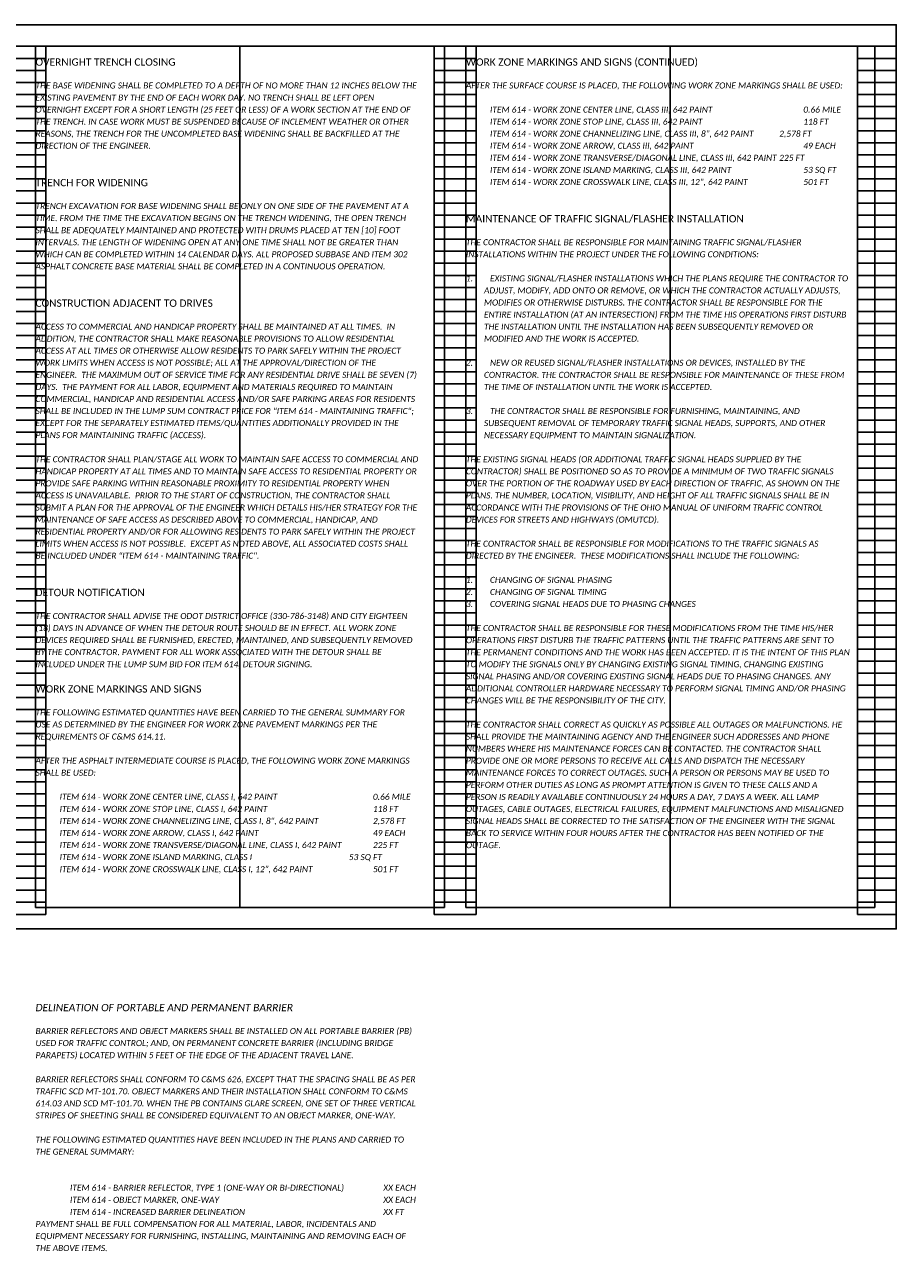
# Model space of a CAD drawing. Header units: feet. Extents: x 105 to 304, y 14 to 66.
# Tile 9 of 14: x 184 to 204, y 15 to 43. Entities that reach past the tile are written whole.
import ezdxf

# ---------------------------------------------------------------- set-up
doc = ezdxf.new("R2010")
doc.units = ezdxf.units.FT
doc.header["$MEASUREMENT"] = 0
doc.layers.add('0_VIEW', color=7, linetype='Continuous', plot=False)
doc.layers.add('SC_Scratch1', color=7, linetype='Continuous', plot=False)
doc.layers.add('TX_P_1', color=7, linetype='Continuous')
doc.styles.add('P_Slanted-Bold_Normal', font='calibriz.ttf', dxfattribs={"height": 0.14})
doc.styles.add('P_Slanted-Normal LS 1.00', font='calibrii.ttf', dxfattribs={"height": 0.14})
doc.styles.add('P_Slanted-Sub Title', font='calibrii.ttf', dxfattribs={"height": 0.17})

# ---------------------------------------------------------------- blocks, each defined once
blk = doc.blocks.new('3COL')
at = {"layer": '0_VIEW', "color": 3, "linetype": 'Continuous'}
for p, q in [((2, 0.98), (2, 21.14)), ((2, 21.14), (2.9, 21.14)), ((2.9, 0.98), (2.9, 21.14)), ((11.76, 0.98), (11.76, 21.14)), ((11.76, 21.14), (12.74, 21.14)), ((12.74, 0.98), (12.74, 21.14)), ((21.76, 0.98), (21.76, 21.14)), ((21.76, 21.14), (22.74, 21.14)), ((22.74, 0.98), (22.74, 21.14)), ((31.6, 0.98), (31.6, 21.14)), ((31.6, 21.14), (32.5, 21.14)), ((32.5, 0.98), (32.5, 21.14)), ((2, 20.86), (2.9, 20.86)), ((11.76, 20.86), (12.74, 20.86)), ((21.76, 20.86), (22.74, 20.86)), ((31.6, 20.86), (32.5, 20.86)), ((2, 20.58), (2.9, 20.58)), ((11.76, 20.58), (12.74, 20.58)), ((21.76, 20.58), (22.74, 20.58)), ((31.6, 20.58), (32.5, 20.58)), ((2, 20.3), (2.9, 20.3)), ((11.76, 20.3), (12.74, 20.3)), ((21.76, 20.3), (22.74, 20.3)), ((31.6, 20.3), (32.5, 20.3)), ((2, 20.02), (2.9, 20.02)), ((11.76, 20.02), (12.74, 20.02)), ((21.76, 20.02), (22.74, 20.02)), ((31.6, 20.02), (32.5, 20.02)), ((2, 19.74), (2.9, 19.74)), ((11.76, 19.74), (12.74, 19.74)), ((21.76, 19.74), (22.74, 19.74)), ((31.6, 19.74), (32.5, 19.74)), ((2, 19.46), (2.9, 19.46)), ((11.76, 19.46), (12.74, 19.46)), ((21.76, 19.46), (22.74, 19.46)), ((31.6, 19.46), (32.5, 19.46)), ((2, 19.18), (2.9, 19.18)), ((11.76, 19.18), (12.74, 19.18)), ((21.76, 19.18), (22.74, 19.18)), ((31.6, 19.18), (32.5, 19.18)), ((2, 18.9), (2.9, 18.9)), ((11.76, 18.9), (12.74, 18.9)), ((21.76, 18.9), (22.74, 18.9)), ((31.6, 18.9), (32.5, 18.9)), ((2, 18.62), (2.9, 18.62)), ((11.76, 18.62), (12.74, 18.62)), ((21.76, 18.62), (22.74, 18.62)), ((31.6, 18.62), (32.5, 18.62)), ((2, 18.34), (2.9, 18.34)), ((11.76, 18.34), (12.74, 18.34)), ((21.76, 18.34), (22.74, 18.34)), ((31.6, 18.34), (32.5, 18.34)), ((2, 18.06), (2.9, 18.06)), ((11.76, 18.06), (12.74, 18.06)), ((21.76, 18.06), (22.74, 18.06)), ((31.6, 18.06), (32.5, 18.06)), ((2, 17.78), (2.9, 17.78)), ((11.76, 17.78), (12.74, 17.78)), ((21.76, 17.78), (22.74, 17.78)), ((31.6, 17.78), (32.5, 17.78)), ((2, 17.5), (2.9, 17.5)), ((11.76, 17.5), (12.74, 17.5)), ((21.76, 17.5), (22.74, 17.5)), ((31.6, 17.5), (32.5, 17.5)), ((2, 17.22), (2.9, 17.22)), ((11.76, 17.22), (12.74, 17.22)), ((21.76, 17.22), (22.74, 17.22)), ((31.6, 17.22), (32.5, 17.22)), ((2, 16.94), (2.9, 16.94)), ((11.76, 16.94), (12.74, 16.94)), ((21.76, 16.94), (22.74, 16.94)), ((31.6, 16.94), (32.5, 16.94)), ((2, 16.66), (2.9, 16.66)), ((11.76, 16.66), (12.74, 16.66)), ((21.76, 16.66), (22.74, 16.66)), ((31.6, 16.66), (32.5, 16.66)), ((2, 16.38), (2.9, 16.38)), ((11.76, 16.38), (12.74, 16.38)), ((21.76, 16.38), (22.74, 16.38)), ((31.6, 16.38), (32.5, 16.38)), ((2, 16.1), (2.9, 16.1)), ((2, 15.82), (2.9, 15.82)), ((11.76, 16.1), (12.74, 16.1)), ((11.76, 15.82), (12.74, 15.82)), ((21.76, 16.1), (22.74, 16.1)), ((21.76, 15.82), (22.74, 15.82)), ((31.6, 16.1), (32.5, 16.1)), ((31.6, 15.82), (32.5, 15.82)), ((2, 15.54), (2.9, 15.54)), ((11.76, 15.54), (12.74, 15.54)), ((21.76, 15.54), (22.74, 15.54)), ((31.6, 15.54), (32.5, 15.54)), ((2, 15.26), (2.9, 15.26)), ((11.76, 15.26), (12.74, 15.26)), ((21.76, 15.26), (22.74, 15.26)), ((31.6, 15.26), (32.5, 15.26)), ((2, 14.98), (2.9, 14.98)), ((11.76, 14.98), (12.74, 14.98)), ((21.76, 14.98), (22.74, 14.98)), ((31.6, 14.98), (32.5, 14.98)), ((2, 14.7), (2.9, 14.7)), ((11.76, 14.7), (12.74, 14.7)), ((21.76, 14.7), (22.74, 14.7)), ((31.6, 14.7), (32.5, 14.7)), ((2, 14.42), (2.9, 14.42)), ((11.76, 14.42), (12.74, 14.42)), ((21.76, 14.42), (22.74, 14.42)), ((31.6, 14.42), (32.5, 14.42)), ((2, 14.14), (2.9, 14.14)), ((11.76, 14.14), (12.74, 14.14)), ((21.76, 14.14), (22.74, 14.14)), ((31.6, 14.14), (32.5, 14.14)), ((2, 13.86), (2.9, 13.86)), ((11.76, 13.86), (12.74, 13.86)), ((21.76, 13.86), (22.74, 13.86)), ((31.6, 13.86), (32.5, 13.86)), ((2, 13.58), (2.9, 13.58)), ((11.76, 13.58), (12.74, 13.58)), ((21.76, 13.58), (22.74, 13.58)), ((31.6, 13.58), (32.5, 13.58)), ((2, 13.3), (2.9, 13.3)), ((11.76, 13.3), (12.74, 13.3)), ((21.76, 13.3), (22.74, 13.3)), ((31.6, 13.3), (32.5, 13.3)), ((2, 13.02), (2.9, 13.02)), ((11.76, 13.02), (12.74, 13.02)), ((21.76, 13.02), (22.74, 13.02)), ((31.6, 13.02), (32.5, 13.02)), ((2, 12.74), (2.9, 12.74)), ((11.76, 12.74), (12.74, 12.74)), ((21.76, 12.74), (22.74, 12.74)), ((31.6, 12.74), (32.5, 12.74)), ((2, 12.46), (2.9, 12.46)), ((11.76, 12.46), (12.74, 12.46)), ((21.76, 12.46), (22.74, 12.46)), ((31.6, 12.46), (32.5, 12.46)), ((2, 12.18), (2.9, 12.18)), ((11.76, 12.18), (12.74, 12.18)), ((21.76, 12.18), (22.74, 12.18)), ((31.6, 12.18), (32.5, 12.18)), ((2, 11.9), (2.9, 11.9)), ((11.76, 11.9), (12.74, 11.9)), ((21.76, 11.9), (22.74, 11.9)), ((31.6, 11.9), (32.5, 11.9)), ((2, 11.62), (2.9, 11.62)), ((11.76, 11.62), (12.74, 11.62)), ((21.76, 11.62), (22.74, 11.62)), ((31.6, 11.62), (32.5, 11.62)), ((2, 11.34), (2.9, 11.34)), ((11.76, 11.34), (12.74, 11.34)), ((21.76, 11.34), (22.74, 11.34)), ((31.6, 11.34), (32.5, 11.34)), ((2, 11.06), (2.9, 11.06)), ((11.76, 11.06), (12.74, 11.06)), ((21.76, 11.06), (22.74, 11.06)), ((31.6, 11.06), (32.5, 11.06)), ((2, 10.78), (2.9, 10.78)), ((11.76, 10.78), (12.74, 10.78)), ((21.76, 10.78), (22.74, 10.78)), ((31.6, 10.78), (32.5, 10.78)), ((2, 10.5), (2.9, 10.5)), ((11.76, 10.5), (12.74, 10.5)), ((21.76, 10.5), (22.74, 10.5)), ((31.6, 10.5), (32.5, 10.5)), ((2, 10.22), (2.9, 10.22)), ((11.76, 10.22), (12.74, 10.22)), ((21.76, 10.22), (22.74, 10.22)), ((31.6, 10.22), (32.5, 10.22)), ((2, 9.94), (2.9, 9.94)), ((11.76, 9.94), (12.74, 9.94)), ((21.76, 9.94), (22.74, 9.94)), ((31.6, 9.94), (32.5, 9.94)), ((2, 9.66), (2.9, 9.66)), ((11.76, 9.66), (12.74, 9.66)), ((21.76, 9.66), (22.74, 9.66)), ((31.6, 9.66), (32.5, 9.66)), ((2, 9.38), (2.9, 9.38)), ((11.76, 9.38), (12.74, 9.38)), ((21.76, 9.38), (22.74, 9.38)), ((31.6, 9.38), (32.5, 9.38)), ((2, 9.1), (2.9, 9.1)), ((11.76, 9.1), (12.74, 9.1)), ((21.76, 9.1), (22.74, 9.1)), ((31.6, 9.1), (32.5, 9.1)), ((2, 8.82), (2.9, 8.82)), ((11.76, 8.82), (12.74, 8.82)), ((21.76, 8.82), (22.74, 8.82)), ((31.6, 8.82), (32.5, 8.82)), ((2, 8.54), (2.9, 8.54)), ((11.76, 8.54), (12.74, 8.54)), ((21.76, 8.54), (22.74, 8.54)), ((31.6, 8.54), (32.5, 8.54)), ((2, 8.26), (2.9, 8.26)), ((11.76, 8.26), (12.74, 8.26)), ((21.76, 8.26), (22.74, 8.26)), ((31.6, 8.26), (32.5, 8.26)), ((2, 7.98), (2.9, 7.98)), ((11.76, 7.98), (12.74, 7.98)), ((21.76, 7.98), (22.74, 7.98)), ((31.6, 7.98), (32.5, 7.98)), ((2, 7.7), (2.9, 7.7)), ((11.76, 7.7), (12.74, 7.7)), ((21.76, 7.7), (22.74, 7.7)), ((31.6, 7.7), (32.5, 7.7)), ((2, 7.42), (2.9, 7.42)), ((11.76, 7.42), (12.74, 7.42)), ((21.76, 7.42), (22.74, 7.42)), ((31.6, 7.42), (32.5, 7.42)), ((2, 7.14), (2.9, 7.14)), ((11.76, 7.14), (12.74, 7.14)), ((21.76, 7.14), (22.74, 7.14)), ((31.6, 7.14), (32.5, 7.14)), ((2, 6.86), (2.9, 6.86)), ((11.76, 6.86), (12.74, 6.86)), ((21.76, 6.86), (22.74, 6.86)), ((31.6, 6.86), (32.5, 6.86)), ((2, 6.58), (2.9, 6.58)), ((11.76, 6.58), (12.74, 6.58)), ((21.76, 6.58), (22.74, 6.58)), ((31.6, 6.58), (32.5, 6.58)), ((2, 6.3), (2.9, 6.3)), ((11.76, 6.3), (12.74, 6.3)), ((21.76, 6.3), (22.74, 6.3)), ((31.6, 6.3), (32.5, 6.3)), ((2, 6.02), (2.9, 6.02)), ((11.76, 6.02), (12.74, 6.02)), ((21.76, 6.02), (22.74, 6.02)), ((31.6, 6.02), (32.5, 6.02)), ((2, 5.74), (2.9, 5.74)), ((11.76, 5.74), (12.74, 5.74)), ((21.76, 5.74), (22.74, 5.74)), ((31.6, 5.74), (32.5, 5.74)), ((2, 5.46), (2.9, 5.46)), ((2, 5.18), (2.9, 5.18)), ((11.76, 5.46), (12.74, 5.46)), ((11.76, 5.18), (12.74, 5.18)), ((21.76, 5.46), (22.74, 5.46)), ((21.76, 5.18), (22.74, 5.18)), ((31.6, 5.46), (32.5, 5.46)), ((31.6, 5.18), (32.5, 5.18)), ((2, 4.9), (2.9, 4.9)), ((11.76, 4.9), (12.74, 4.9)), ((21.76, 4.9), (22.74, 4.9)), ((31.6, 4.9), (32.5, 4.9)), ((2, 4.62), (2.9, 4.62)), ((11.76, 4.62), (12.74, 4.62)), ((21.76, 4.62), (22.74, 4.62)), ((31.6, 4.62), (32.5, 4.62)), ((2, 4.34), (2.9, 4.34)), ((11.76, 4.34), (12.74, 4.34)), ((21.76, 4.34), (22.74, 4.34)), ((31.6, 4.34), (32.5, 4.34)), ((2, 4.06), (2.9, 4.06)), ((11.76, 4.06), (12.74, 4.06)), ((21.76, 4.06), (22.74, 4.06)), ((31.6, 4.06), (32.5, 4.06)), ((2, 3.78), (2.9, 3.78)), ((11.76, 3.78), (12.74, 3.78)), ((21.76, 3.78), (22.74, 3.78)), ((31.6, 3.78), (32.5, 3.78)), ((2, 3.5), (2.9, 3.5)), ((11.76, 3.5), (12.74, 3.5)), ((21.76, 3.5), (22.74, 3.5)), ((31.6, 3.5), (32.5, 3.5)), ((2, 3.22), (2.9, 3.22)), ((11.76, 3.22), (12.74, 3.22)), ((21.76, 3.22), (22.74, 3.22)), ((31.6, 3.22), (32.5, 3.22)), ((2, 2.94), (2.9, 2.94)), ((11.76, 2.94), (12.74, 2.94)), ((21.76, 2.94), (22.74, 2.94)), ((31.6, 2.94), (32.5, 2.94)), ((2, 2.66), (2.9, 2.66)), ((11.76, 2.66), (12.74, 2.66)), ((21.76, 2.66), (22.74, 2.66)), ((31.6, 2.66), (32.5, 2.66)), ((2, 2.38), (2.9, 2.38)), ((11.76, 2.38), (12.74, 2.38)), ((21.76, 2.38), (22.74, 2.38)), ((31.6, 2.38), (32.5, 2.38)), ((2, 2.1), (2.9, 2.1)), ((11.76, 2.1), (12.74, 2.1)), ((21.76, 2.1), (22.74, 2.1)), ((31.6, 2.1), (32.5, 2.1)), ((2, 1.82), (2.9, 1.82)), ((11.76, 1.82), (12.74, 1.82)), ((21.76, 1.82), (22.74, 1.82)), ((31.6, 1.82), (32.5, 1.82)), ((2, 1.54), (2.9, 1.54)), ((11.76, 1.54), (12.74, 1.54)), ((21.76, 1.54), (22.74, 1.54)), ((31.6, 1.54), (32.5, 1.54)), ((2, 1.26), (2.9, 1.26)), ((11.76, 1.26), (12.74, 1.26)), ((21.76, 1.26), (22.74, 1.26)), ((31.6, 1.26), (32.5, 1.26)), ((2, 0.98), (2.9, 0.98)), ((11.76, 0.98), (12.74, 0.98)), ((21.76, 0.98), (22.74, 0.98)), ((31.6, 0.98), (32.5, 0.98))]:
    blk.add_line(p, q, dxfattribs=at)
at = {"layer": '0_VIEW', "color": 3}
blk.add_lwpolyline([(2, 0.64), (32.5, 0.64), (32.5, 21.64), (2, 21.64)], close=True, dxfattribs=at)
at = {"layer": '0_VIEW', "color": 3, "linetype": 'Continuous'}
blk.add_point((0, 0), dxfattribs=at)

msp = doc.modelspace()

# ---------------------------------------------------------------- linework, layer by layer
at = {"layer": 'SC_Scratch1'}
for p, q in [((188.75, 42.78), (188.75, 22.78)), ((198.75, 42.78), (198.75, 22.78))]:
    msp.add_line(p, q, dxfattribs=at)
for points in [[(173.5, 22.28), (204, 22.28), (204, 43.28), (173.5, 43.28)], [(184, 22.78), (193.5, 22.78), (193.5, 42.78), (184, 42.78)], [(194, 22.78), (203.5, 22.78), (203.5, 42.78), (194, 42.78)]]:
    msp.add_lwpolyline(points, close=True, dxfattribs=at)

# ---------------------------------------------------------------- block references
msp.add_blockref('3COL', (171.5, 21.64), dxfattribs=at)

# ---------------------------------------------------------------- texts
at = {"layer": 'TX_P_1', "color": 3, "char_height": 0.17, "width": 9.5, "attachment_point": 1, "line_spacing_factor": 1.2, "style": 'P_Slanted-Bold_Normal'}
for s, insert in [('OVERNIGHT TRENCH CLOSING', (184, 42.5)), ('WORK ZONE MARKINGS AND SIGNS (CONTINUED)', (194, 42.5)), ('TRENCH FOR WIDENING', (184, 39.7)), ('MAINTENANCE OF TRAFFIC SIGNAL/FLASHER INSTALLATION  ', (194, 38.86)), ('CONSTRUCTION ADJACENT TO DRIVES', (184, 36.9)), ('DETOUR NOTIFICATION', (184, 30.18)), ('WORK ZONE MARKINGS AND SIGNS', (184, 27.94))]:
    msp.add_mtext(s, dxfattribs=dict(at, insert=insert))
at = {"layer": 'TX_P_1', "color": 7, "ltscale": 0.05, "char_height": 0.14, "attachment_point": 1, "line_spacing_factor": 1.2, "style": 'P_Slanted-Normal LS 1.00'}
for s, insert, width in [('THE BASE WIDENING SHALL BE COMPLETED TO A DEPTH OF NO MORE THAN 12 INCHES BELOW THE EXISTING PAVEMENT BY THE END OF EACH WORK DAY. NO TRENCH SHALL BE LEFT OPEN OVERNIGHT EXCEPT FOR A SHORT LENGTH (25 FEET OR LESS) OF A WORK SECTION AT THE END OF THE TRENCH. IN CASE WORK MUST BE SUSPENDED BECAUSE OF INCLEMENT WEATHER OR OTHER REASONS, THE TRENCH FOR THE UNCOMPLETED BASE WIDENING SHALL BE BACKFILLED AT THE DIRECTION OF THE ENGINEER. ', (184, 41.94), 8.9), ('AFTER THE SURFACE COURSE IS PLACED, THE FOLLOWING WORK ZONE MARKINGS SHALL BE USED:', (194, 41.94), 8.9), ('{\\C142;^IITEM 614 - WORK ZONE CENTER LINE, CLASS III, 642 PAINT^I^I^I^I\\C1;0.66\\C142; MILE\\P ^IITEM 614 - WORK ZONE STOP LINE, CLASS III, 642 PAINT^I^I^I^I^I\\C1;118\\C142; FT\\P ^IITEM 614 - WORK ZONE CHANNELIZING LINE, CLASS III, 8", 642 PAINT^I^I\\C1;2,578\\C142; FT\\C6;\\P \\C142;^IITEM 614 - WORK ZONE ARROW, CLASS III, 642 PAINT^I^I^I^I^I\\C1;49\\C142; EACH\\P^IITEM 614 - WORK ZONE TRANSVERSE/DIAGONAL LINE, CLASS III, 642 PAINT^I\\C1;225\\C142; FT\\P^IITEM 614 - WORK ZONE ISLAND MARKING, CLASS III, 642 PAINT^I^I^I\\C1;53\\C142; SQ FT\\P^IITEM 614 - WORK ZONE CROSSWALK LINE, CLASS III, 12", 642 PAINT^I^I^I\\C1;501 \\C142;FT}', (194, 41.38), 9.13963), ('TRENCH EXCAVATION FOR BASE WIDENING SHALL BE ONLY ON ONE SIDE OF THE PAVEMENT AT A TIME. FROM THE TIME THE EXCAVATION BEGINS ON THE TRENCH WIDENING, THE OPEN TRENCH SHALL BE ADEQUATELY MAINTAINED AND PROTECTED WITH DRUMS PLACED AT TEN [10] FOOT INTERVALS. THE LENGTH OF WIDENING OPEN AT ANY ONE TIME SHALL NOT BE GREATER THAN WHICH CAN BE COMPLETED WITHIN 14 CALENDAR DAYS. ALL PROPOSED SUBBASE AND ITEM 302 ASPHALT CONCRETE BASE MATERIAL SHALL BE COMPLETED IN A CONTINUOUS OPERATION. ', (184, 39.14), 8.9), ('THE CONTRACTOR SHALL BE RESPONSIBLE FOR MAINTAINING TRAFFIC SIGNAL/FLASHER INSTALLATIONS WITHIN THE PROJECT UNDER THE FOLLOWING CONDITIONS: \\P\\pxi-3,l3;\\P1.^IEXISTING SIGNAL/FLASHER INSTALLATIONS WHICH THE PLANS REQUIRE THE CONTRACTOR TO ADJUST, MODIFY, ADD ONTO OR REMOVE, OR WHICH THE CONTRACTOR ACTUALLY ADJUSTS, MODIFIES OR OTHERWISE DISTURBS. THE CONTRACTOR SHALL BE RESPONSIBLE FOR THE ENTIRE INSTALLATION (AT AN INTERSECTION) FROM THE TIME HIS OPERATIONS FIRST DISTURB THE INSTALLATION UNTIL THE INSTALLATION HAS BEEN SUBSEQUENTLY REMOVED OR MODIFIED AND THE WORK IS ACCEPTED. \\P\\P2.^INEW OR REUSED SIGNAL/FLASHER INSTALLATIONS OR DEVICES, INSTALLED BY THE CONTRACTOR. THE CONTRACTOR SHALL BE RESPONSIBLE FOR MAINTENANCE OF THESE FROM THE TIME OF INSTALLATION UNTIL THE WORK IS ACCEPTED. \\P\\pi0,l0;\\P\\pi-3,l3;3.^ITHE CONTRACTOR SHALL BE RESPONSIBLE FOR FURNISHING, MAINTAINING, AND SUBSEQUENT REMOVAL OF TEMPORARY TRAFFIC SIGNAL HEADS, SUPPORTS, AND OTHER NECESSARY EQUIPMENT TO MAINTAIN SIGNALIZATION. \\P\\pi0,l0;\\PTHE EXISTING SIGNAL HEADS (OR ADDITIONAL TRAFFIC SIGNAL HEADS SUPPLIED BY THE CONTRACTOR) SHALL BE POSITIONED SO AS TO PROVIDE A MINIMUM OF TWO TRAFFIC SIGNALS OVER THE PORTION OF THE ROADWAY USED BY EACH DIRECTION OF TRAFFIC, AS SHOWN ON THE PLANS. THE NUMBER, LOCATION, VISIBILITY, AND HEIGHT OF ALL TRAFFIC SIGNALS SHALL BE IN ACCORDANCE WITH THE PROVISIONS OF THE OHIO MANUAL OF UNIFORM TRAFFIC CONTROL DEVICES FOR STREETS AND HIGHWAYS (OMUTCD).\\P\\PTHE CONTRACTOR SHALL BE RESPONSIBLE FOR MODIFICATIONS TO THE TRAFFIC SIGNALS AS DIRECTED BY THE ENGINEER.  THESE MODIFICATIONS SHALL INCLUDE THE FOLLOWING:\\P\\P\\pi-3,l3;1.^ICHANGING OF SIGNAL PHASING\\P2.^ICHANGING OF SIGNAL TIMING\\P3.^ICOVERING SIGNAL HEADS DUE TO PHASING CHANGES\\P\\pi0,l0;\\PTHE CONTRACTOR SHALL BE RESPONSIBLE FOR THESE MODIFICATIONS FROM THE TIME HIS/HER OPERATIONS FIRST DISTURB THE TRAFFIC PATTERNS UNTIL THE TRAFFIC PATTERNS ARE SENT TO THE PERMANENT CONDITIONS AND THE WORK HAS BEEN ACCEPTED. IT IS THE INTENT OF THIS PLAN TO MODIFY THE SIGNALS ONLY BY CHANGING EXISTING SIGNAL TIMING, CHANGING EXISTING SIGNAL PHASING AND/OR COVERING EXISTING SIGNAL HEADS DUE TO PHASING CHANGES. ANY ADDITIONAL CONTROLLER HARDWARE NECESSARY TO PERFORM SIGNAL TIMING AND/OR PHASING CHANGES WILL BE THE RESPONSIBILITY OF THE CITY.\\P\\PTHE CONTRACTOR SHALL CORRECT AS QUICKLY AS POSSIBLE ALL OUTAGES OR MALFUNCTIONS. HE SHALL PROVIDE THE MAINTAINING AGENCY AND THE ENGINEER SUCH ADDRESSES AND PHONE NUMBERS WHERE HIS MAINTENANCE FORCES CAN BE CONTACTED. THE CONTRACTOR SHALL PROVIDE ONE OR MORE PERSONS TO RECEIVE ALL CALLS AND DISPATCH THE NECESSARY MAINTENANCE FORCES TO CORRECT OUTAGES. SUCH A PERSON OR PERSONS MAY BE USED TO PERFORM OTHER DUTIES AS LONG AS PROMPT ATTENTION IS GIVEN TO THESE CALLS AND A PERSON IS READILY AVAILABLE CONTINUOUSLY 24 HOURS A DAY, 7 DAYS A WEEK. ALL LAMP OUTAGES, CABLE OUTAGES, ELECTRICAL FAILURES, EQUIPMENT MALFUNCTIONS AND MISALIGNED SIGNAL HEADS SHALL BE CORRECTED TO THE SATISFACTION OF THE ENGINEER WITH THE SIGNAL BACK TO SERVICE WITHIN FOUR HOURS AFTER THE CONTRACTOR HAS BEEN NOTIFIED OF THE OUTAGE. \\P ', (194, 38.3), 8.9), ('\\pxa0.5;ACCESS TO COMMERCIAL AND HANDICAP PROPERTY SHALL BE MAINTAINED AT ALL TIMES.  IN ADDITION, THE CONTRACTOR SHALL MAKE REASONABLE PROVISIONS TO ALLOW RESIDENTIAL ACCESS AT ALL TIMES OR OTHERWISE ALLOW RESIDENTS TO PARK SAFELY WITHIN THE PROJECT WORK LIMITS WHEN ACCESS IS NOT POSSIBLE; ALL AT THE APPROVAL/DIRECTION OF THE ENGINEER.  THE MAXIMUM OUT OF SERVICE TIME FOR ANY RESIDENTIAL DRIVE SHALL BE SEVEN (7) DAYS.  THE PAYMENT FOR ALL LABOR, EQUIPMENT AND MATERIALS REQUIRED TO MAINTAIN COMMERCIAL, HANDICAP AND RESIDENTIAL ACCESS AND/OR SAFE PARKING AREAS FOR RESIDENTS SHALL BE INCLUDED IN THE LUMP SUM CONTRACT PRICE FOR "ITEM 614 - MAINTAINING TRAFFIC"; EXCEPT FOR THE SEPARATELY ESTIMATED ITEMS/QUANTITIES ADDITIONALLY PROVIDED IN THE PLANS FOR MAINTAINING TRAFFIC (ACCESS).\\P\\PTHE CONTRACTOR SHALL PLAN/STAGE ALL WORK TO MAINTAIN SAFE ACCESS TO COMMERCIAL AND HANDICAP PROPERTY AT ALL TIMES AND TO MAINTAIN SAFE ACCESS TO RESIDENTIAL PROPERTY OR PROVIDE SAFE PARKING WITHIN REASONABLE PROXIMITY TO RESIDENTIAL PROPERTY WHEN ACCESS IS UNAVAILABLE.  PRIOR TO THE START OF CONSTRUCTION, THE CONTRACTOR SHALL SUBMIT A PLAN FOR THE APPROVAL OF THE ENGINEER WHICH DETAILS HIS/HER STRATEGY FOR THE MAINTENANCE OF SAFE ACCESS AS DESCRIBED ABOVE TO COMMERCIAL, HANDICAP, AND RESIDENTIAL PROPERTY AND/OR FOR ALLOWING RESIDENTS TO PARK SAFELY WITHIN THE PROJECT LIMITS WHEN ACCESS IS NOT POSSIBLE.  EXCEPT AS NOTED ABOVE, ALL ASSOCIATED COSTS SHALL BE INCLUDED UNDER "ITEM 614 - MAINTAINING TRAFFIC".', (184, 36.34), 8.9), ('THE CONTRACTOR SHALL ADVISE THE ODOT DISTRICT OFFICE (330-786-3148) AND CITY EIGHTEEN (18) DAYS IN ADVANCE OF WHEN THE DETOUR ROUTE SHOULD BE IN EFFECT. ALL WORK ZONE DEVICES REQUIRED SHALL BE FURNISHED, ERECTED, MAINTAINED, AND SUBSEQUENTLY REMOVED BY THE CONTRACTOR. PAYMENT FOR ALL WORK ASSOCIATED WITH THE DETOUR SHALL BE INCLUDED UNDER THE LUMP SUM BID FOR ITEM 614, DETOUR SIGNING.', (184, 29.62), 8.9), ('THE FOLLOWING ESTIMATED QUANTITIES HAVE BEEN CARRIED TO THE GENERAL SUMMARY FOR USE AS DETERMINED BY THE ENGINEER FOR WORK ZONE PAVEMENT MARKINGS PER THE REQUIREMENTS OF C&MS 614.11. \\P\\PAFTER THE ASPHALT INTERMEDIATE COURSE IS PLACED, THE FOLLOWING WORK ZONE MARKINGS SHALL BE USED:', (184, 27.38), 8.9), ('{\\C142;^IITEM 614 - WORK ZONE CENTER LINE, CLASS I, 642 PAINT ^I^I^I^I\\C1;0.66\\C142; MILE\\P ^IITEM 614 - WORK ZONE STOP LINE, CLASS I, 642 PAINT^I^I^I^I^I\\C1;118\\C142; FT\\P ^IITEM 614 - WORK ZONE CHANNELIZING LINE, CLASS I, 8", 642 PAINT^I^I^I\\C1;2,578\\C142; FT\\C6;\\P \\C142;^IITEM 614 - WORK ZONE ARROW, CLASS I, 642 PAINT^I^I^I^I^I\\C1;49\\C142; EACH\\P^IITEM 614 - WORK ZONE TRANSVERSE/DIAGONAL LINE, CLASS I, 642 PAINT^I^I\\C1;225\\C142; FT\\P^IITEM 614 - WORK ZONE ISLAND MARKING, CLASS I^I^I^I^I^I\\C1;53\\C142; SQ FT\\P^IITEM 614 - WORK ZONE CROSSWALK LINE, CLASS I, 12", 642 PAINT^I^I^I\\C1;501 \\C142;FT}', (184, 25.42), 9.13963), ('BARRIER REFLECTORS AND OBJECT MARKERS SHALL BE INSTALLED ON ALL PORTABLE BARRIER (PB) USED FOR TRAFFIC CONTROL; AND, ON PERMANENT CONCRETE BARRIER (INCLUDING BRIDGE PARAPETS) LOCATED WITHIN 5 FEET OF THE EDGE OF THE ADJACENT TRAVEL LANE.  \\P\\PBARRIER REFLECTORS SHALL CONFORM TO C&MS 626, EXCEPT THAT THE SPACING SHALL BE AS PER TRAFFIC SCD MT-101.70. OBJECT MARKERS AND THEIR INSTALLATION SHALL CONFORM TO C&MS 614.03 AND SCD MT-101.70. WHEN THE PB CONTAINS GLARE SCREEN, ONE SET OF THREE VERTICAL STRIPES OF SHEETING SHALL BE CONSIDERED EQUIVALENT TO AN OBJECT MARKER, ONE-WAY.  \\P\\PTHE FOLLOWING ESTIMATED QUANTITIES HAVE BEEN INCLUDED IN THE PLANS AND CARRIED TO THE GENERAL SUMMARY: \\P\\P\\P\\P\\P\\PPAYMENT SHALL BE FULL COMPENSATION FOR ALL MATERIAL, LABOR, INCIDENTALS AND EQUIPMENT NECESSARY FOR FURNISHING, INSTALLING, MAINTAINING AND REMOVING EACH OF THE ABOVE ITEMS. ', (184, 19.98), 8.9), ('{\\C142;^IITEM 614 - BARRIER REFLECTOR, TYPE 1 (ONE-WAY OR BI-DIRECTIONAL) ^I^IXX EACH \\P^IITEM 614 - OBJECT MARKER, ONE-WAY ^I^I^I^I^I^I^IXX EACH \\P^IITEM 614 - INCREASED BARRIER DELINEATION ^I^I^I^I^I^IXX FT }', (184.24, 16.34), 8.9)]:
    msp.add_mtext(s, dxfattribs=dict(at, insert=insert, width=width))
at = {"layer": 'TX_P_1', "color": 3, "lineweight": 30, "ltscale": 0.05, "insert": (184, 20.54), "char_height": 0.17, "width": 9.5, "attachment_point": 1, "line_spacing_factor": 1.2, "style": 'P_Slanted-Sub Title'}
msp.add_mtext('DELINEATION OF PORTABLE AND PERMANENT BARRIER ', dxfattribs=at)

doc.saveas('drawing.dxf')
